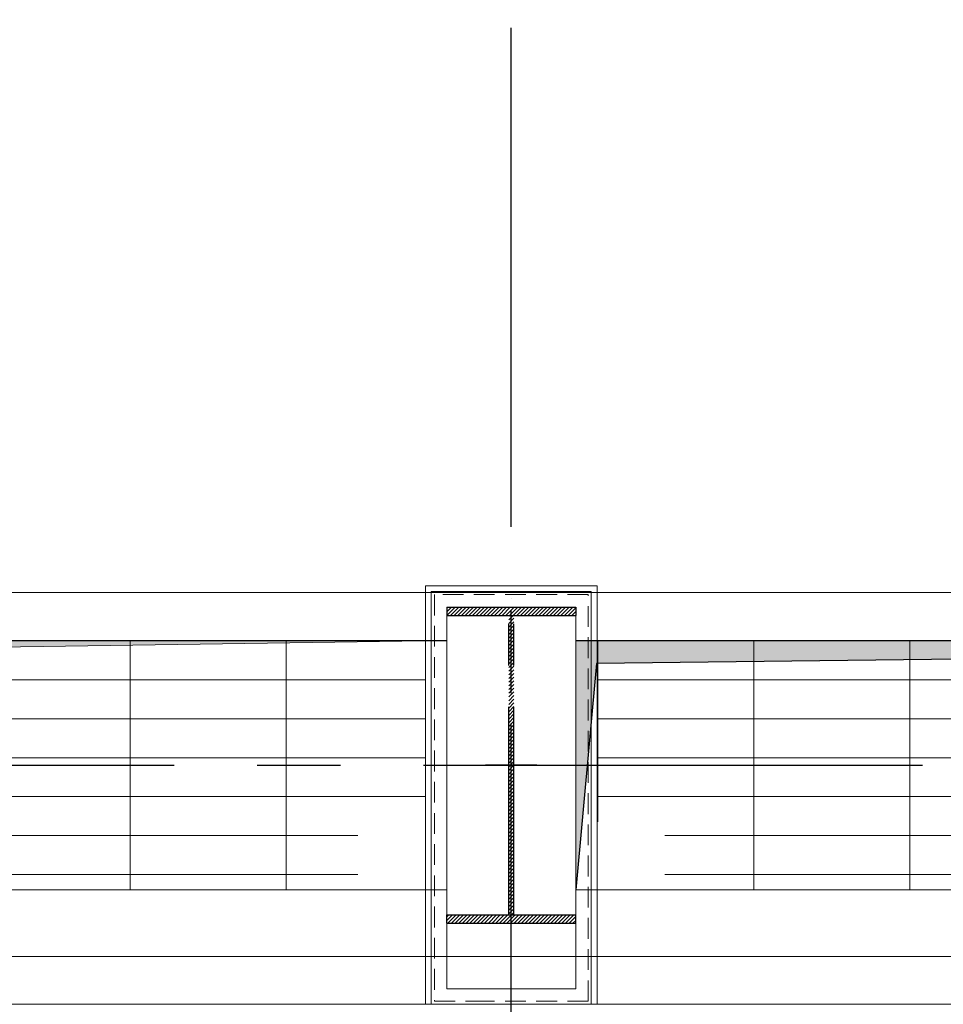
# Model space of a CAD drawing. Extents: x -287416 to 4934791, y -504132 to 1826789.
# Tile 145 of 256: x 501968 to 506411, y 162689 to 167424. Entities that reach past the tile are written whole.
import ezdxf

# ---------------------------------------------------------------- set-up
doc = ezdxf.new("R2010")
doc.units = 0
doc.header["$LTSCALE"] = 800
doc.header["$MEASUREMENT"] = 0
for name, pattern in [('CENTER', [2, 1.25, -0.25, 0.25, -0.25]), ('CENTER2', [1.125, 0.75, -0.125, 0.125, -0.125]), ('DASHED', [0.75, 0.5, -0.25])]:
    doc.linetypes.add(name, pattern=pattern)
for name, color, linetype, lineweight in [('A-REMOVABLE GRATING', 252, 'CONTINUOUS', 9), ('CLAD-2', 40, 'CONTINUOUS', 13), ('CONCRETE', 4, 'CONTINUOUS', 15), ('GIRDER', 11, 'CONTINUOUS', 9), ('GIRDER DOTTED', 9, 'DASHED', 5), ('PIPE OPENING HATCH', 7, 'CONTINUOUS', 13), ('T', 3, 'CONTINUOUS', 15), ('TEXT', 3, 'CONTINUOUS', 15)]:
    doc.layers.add(name, color=color, linetype=linetype, lineweight=lineweight)
doc.layers.add('COL', color=1, linetype='CENTER')
doc.layers.add('GRID', color=8, linetype='CENTER')
doc.styles.add('ROMANS', font='ISO9.shx', dxfattribs={"width": 0.8})
doc.styles.add('S3', font='ROMANS1.SHX', dxfattribs={"width": 0.8})

# ---------------------------------------------------------------- blocks, each defined once
blk = doc.blocks.new('A$C41E52089')
at = {"layer": 'COL'}
h = blk.add_hatch(dxfattribs=at)
h.set_pattern_fill('ANSI31', color=256, scale=100, style=0)
h.paths.add_polyline_path([(310, -720), (0, -720), (0, -760), (310, -760)])
h.paths.add_polyline_path([(0, -720), (-310, -720), (-310, -760), (0, -760)])
h.paths.add_polyline_path([(0, 0), (-12.5, 0), (-12.5, -720), (0, -720)])
h.paths.add_polyline_path([(0, 720), (-12.5, 720), (-12.5, 0), (0, 0)])
h.paths.add_polyline_path([(12.5, 0), (0, 0), (0, -720), (12.5, -720)])
h.paths.add_polyline_path([(12.5, 720), (0, 720), (0, 0), (12.5, 0)])
h.paths.add_polyline_path([(310, 760), (0, 760), (0, 720.4), (12.5, 720), (310, 720)])
h.paths.add_polyline_path([(0, 760), (-310, 760), (-310, 720), (0, 720)])
for p, q in [((-310, 760), (310, 760)), ((-310, 760), (-310, 720)), ((310, 760), (310, 720)), ((-310, 720), (310, 720)), ((-12.5, -720), (-12.5, 720)), ((12.5, -720), (12.5, 720)), ((-310, -720), (310, -720)), ((-310, -760), (-310, -720)), ((310, -760), (310, -720)), ((-310, -760), (310, -760))]:
    blk.add_line(p, q, dxfattribs=at)
at = {"layer": 'COL', "color": 2}
for p, q in [((0, -800.2), (0, 800.2)), ((123.3, 0), (-123.3, 0))]:
    blk.add_line(p, q, dxfattribs=at)

msp = doc.modelspace()

# ---------------------------------------------------------------- hatches: boundary and pattern name
at = {"layer": 'A-REMOVABLE GRATING'}
h = msp.add_hatch(dxfattribs=at)
h.set_pattern_fill('GRATE', color=256, scale=6000, style=0)
h.paths.add_polyline_path([(503920.3, 163567.2), (503920.3, 164439.2), (494746.3, 164439.2), (494746.3, 163567.2), (495071.3, 163567.2), (495071.3, 163239.2), (503595.3, 163239.2), (503595.3, 163567.2)])
h = msp.add_hatch(dxfattribs=at)
h.set_pattern_fill('GRATE', color=256, scale=6000, style=0)
h.paths.add_polyline_path([(513595.3, 163239.2), (513595.3, 163567.2), (513920.3, 163567.2), (513920.3, 164439.2), (504746.3, 164439.2), (504746.3, 163567.2), (505071.3, 163567.2), (505071.3, 163239.2)])
at = {"layer": 'PIPE OPENING HATCH'}
h = msp.add_hatch(color=5, dxfattribs=at)
h.dxf.hatch_style = 1
h.paths.add_polyline_path([(504023.3, 164439.2), (494643.3, 164439.2), (494643.3, 163239.2), (494790.7, 164297.4)])
h = msp.add_hatch(color=5, dxfattribs=at)
h.dxf.hatch_style = 1
h.paths.add_polyline_path([(514010.8, 164439.2), (504643.3, 164439.2), (504643.3, 163239.2), (504742.7, 164328.9)])

# ---------------------------------------------------------------- linework, layer by layer
at = {"layer": 'CLAD-2', "flags": 128}
for points in [[(504746.3, 162689.2), (504746.3, 164702.2), (503920.3, 164702.2), (503920.3, 162689.2)], [(505833.3, 162689.2), (502833.3, 162689.2)]]:
    msp.add_lwpolyline(points, dxfattribs=at)
at = {"layer": 'CONCRETE'}
for p, q in [((531363.3, 164669.2), (474643.3, 164669.2)), ((504023.3, 164439.2), (494643.3, 164439.2)), ((514023.3, 164439.2), (504643.3, 164439.2))]:
    msp.add_line(p, q, dxfattribs=at)
at = {"layer": 'CONCRETE', "flags": 128}
for points in [[(555933.3, 187851.8), (555933.3, 162689.2), (461733.3, 162689.2), (461733.3, 189989.2), (462218.3, 189989.2)], [(555703.3, 187749.2), (555703.3, 162919.2), (461963.3, 162919.2), (461963.3, 189759.2), (462218.3, 189759.2)]]:
    msp.add_lwpolyline(points, dxfattribs=at)
at = {"layer": 'GIRDER'}
for p, q in [((503948.3, 164674.2), (503948.3, 162689.2)), ((503948.3, 164674.2), (503948.3, 162689.2)), ((503948.3, 164674.2), (503948.3, 162689.2)), ((503948.3, 164674.2), (503948.3, 162689.2)), ((503948.3, 164674.2), (503948.3, 162689.2)), ((503948.3, 164674.2), (503948.3, 162689.2)), ((503948.3, 164674.2), (503948.3, 162689.2)), ((503948.3, 164674.2), (503948.3, 162689.2)), ((503948.3, 164674.2), (503948.3, 162689.2)), ((503948.3, 164674.2), (503948.3, 162689.2)), ((503948.3, 164674.2), (503948.3, 162689.2)), ((503948.3, 164674.2), (503948.3, 162689.2)), ((503948.3, 164674.2), (503948.3, 162689.2)), ((503948.3, 164674.2), (503948.3, 162689.2)), ((503948.3, 164674.2), (503948.3, 162689.2)), ((503948.3, 164674.2), (503948.3, 162689.2)), ((503948.3, 164674.2), (503948.3, 162689.2)), ((503948.3, 164674.2), (503948.3, 162689.2)), ((503948.3, 164674.2), (503948.3, 162689.2)), ((503948.3, 164674.2), (503948.3, 162689.2)), ((503948.3, 164674.2), (503948.3, 162689.2)), ((503948.3, 164674.2), (503948.3, 162689.2)), ((503948.3, 164674.2), (503948.3, 162689.2)), ((503948.3, 164674.2), (503948.3, 162689.2)), ((503948.3, 164674.2), (503948.3, 162689.2)), ((503948.3, 164674.2), (503948.3, 162689.2)), ((503948.3, 164674.2), (503948.3, 162689.2)), ((503948.3, 164674.2), (503948.3, 162689.2)), ((503948.3, 164674.2), (503948.3, 162689.2)), ((503948.3, 164674.2), (503948.3, 162689.2)), ((503948.3, 164674.2), (503948.3, 162689.2)), ((503948.3, 164674.2), (503948.3, 162689.2)), ((503948.3, 164674.2), (503948.3, 162689.2)), ((503948.3, 164674.2), (503948.3, 162689.2)), ((503948.3, 164674.2), (503948.3, 162689.2)), ((503948.3, 164674.2), (503948.3, 162689.2)), ((503948.3, 164674.2), (503948.3, 162689.2)), ((503948.3, 164674.2), (503948.3, 162689.2)), ((503948.3, 164674.2), (503948.3, 162689.2)), ((503948.3, 164674.2), (503948.3, 162689.2)), ((503948.3, 164674.2), (503948.3, 162689.2)), ((503948.3, 164674.2), (503948.3, 162689.2)), ((503948.3, 164674.2), (503948.3, 162689.2)), ((503948.3, 164674.2), (503948.3, 162689.2)), ((503948.3, 164674.2), (503948.3, 162689.2)), ((503948.3, 164674.2), (503948.3, 162689.2)), ((503948.3, 164674.2), (503948.3, 162689.2)), ((503948.3, 164674.2), (503948.3, 162689.2)), ((503948.3, 164674.2), (503948.3, 162689.2)), ((503948.3, 164674.2), (503948.3, 162689.2)), ((503948.3, 164674.2), (503948.3, 162689.2)), ((503948.3, 164674.2), (503948.3, 162689.2)), ((503948.3, 164674.2), (503948.3, 162689.2)), ((503948.3, 164674.2), (503948.3, 162689.2)), ((503948.3, 164674.2), (503948.3, 162689.2)), ((503948.3, 164674.2), (503948.3, 162689.2)), ((503948.3, 164674.2), (503948.3, 162689.2)), ((503948.3, 164674.2), (503948.3, 162689.2)), ((503948.3, 164674.2), (503948.3, 162689.2)), ((503948.3, 164674.2), (503948.3, 162689.2)), ((504718.3, 164674.2), (504718.3, 162689.3)), ((504718.3, 164674.2), (504718.3, 162689.3)), ((504718.3, 164674.2), (504718.3, 162689.3)), ((504718.3, 164674.2), (504718.3, 162689.3)), ((504718.3, 164674.2), (504718.3, 162689.3)), ((504718.3, 164674.2), (504718.3, 162689.3)), ((504718.3, 164674.2), (504718.3, 162689.3)), ((504718.3, 164674.2), (504718.3, 162689.3)), ((504718.3, 164674.2), (504718.3, 162689.3)), ((504718.3, 164674.2), (504718.3, 162689.3)), ((504718.3, 164674.2), (504718.3, 162689.3)), ((504718.3, 164674.2), (504718.3, 162689.3)), ((504718.3, 164674.2), (504718.3, 162689.3)), ((504718.3, 164674.2), (504718.3, 162689.3)), ((504718.3, 164674.2), (504718.3, 162689.3)), ((504718.3, 164674.2), (504718.3, 162689.3)), ((504718.3, 164674.2), (504718.3, 162689.3)), ((504718.3, 164674.2), (504718.3, 162689.3)), ((504718.3, 164674.2), (504718.3, 162689.3)), ((504718.3, 164674.2), (504718.3, 162689.3)), ((504718.3, 164674.2), (504718.3, 162689.3)), ((504718.3, 164674.2), (504718.3, 162689.3)), ((504718.3, 164674.2), (504718.3, 162689.3)), ((504718.3, 164674.2), (504718.3, 162689.3)), ((504718.3, 164674.2), (504718.3, 162689.3)), ((504718.3, 164674.2), (504718.3, 162689.3)), ((504718.3, 164674.2), (504718.3, 162689.3)), ((504718.3, 164674.2), (504718.3, 162689.3)), ((504718.3, 164674.2), (504718.3, 162689.3)), ((504718.3, 164674.2), (504718.3, 162689.3)), ((504718.3, 164674.2), (504718.3, 162689.3)), ((504718.3, 164674.2), (504718.3, 162689.3)), ((504718.3, 164674.2), (504718.3, 162689.3)), ((504718.3, 164674.2), (504718.3, 162689.3)), ((504718.3, 164674.2), (504718.3, 162689.3)), ((504718.3, 164674.2), (504718.3, 162689.3)), ((504718.3, 164674.2), (504718.3, 162689.3)), ((504718.3, 164674.2), (504718.3, 162689.3)), ((504718.3, 164674.2), (504718.3, 162689.3)), ((504718.3, 164674.2), (504718.3, 162689.3)), ((504718.3, 164674.2), (504718.3, 162689.3)), ((504718.3, 164674.2), (504718.3, 162689.3)), ((504718.3, 164674.2), (504718.3, 162689.3)), ((504718.3, 164674.2), (504718.3, 162689.3)), ((504718.3, 164674.2), (504718.3, 162689.3)), ((504718.3, 164674.2), (504718.3, 162689.3)), ((504718.3, 164674.2), (504718.3, 162689.3)), ((504718.3, 164674.2), (504718.3, 162689.3)), ((504718.3, 164674.2), (504718.3, 162689.3)), ((504718.3, 164674.2), (504718.3, 162689.3)), ((504718.3, 164674.2), (504718.3, 162689.3)), ((504718.3, 164674.2), (504718.3, 162689.3)), ((504718.3, 164674.2), (504718.3, 162689.3)), ((504718.3, 164674.2), (504718.3, 162689.3)), ((504718.3, 164674.2), (504718.3, 162689.3)), ((504718.3, 164674.2), (504718.3, 162689.3)), ((504718.3, 164674.2), (504718.3, 162689.3)), ((504718.3, 164674.2), (504718.3, 162689.3)), ((504718.3, 164674.2), (504718.3, 162689.3)), ((504718.3, 164674.2), (504718.3, 162689.2)), ((504023.3, 164599.2), (504023.3, 162764.2)), ((504023.3, 164599.2), (504023.3, 162764.2)), ((504023.3, 164599.2), (504023.3, 162764.2)), ((504023.3, 164599.2), (504023.3, 162764.2)), ((504023.3, 164599.2), (504023.3, 162764.2)), ((504023.3, 164599.2), (504023.3, 162764.2)), ((504023.3, 164599.2), (504023.3, 162764.2)), ((504023.3, 164599.2), (504023.3, 162764.2)), ((504023.3, 164599.2), (504023.3, 162764.2)), ((504023.3, 164599.2), (504023.3, 162764.2)), ((504023.3, 164599.2), (504023.3, 162764.2)), ((504023.3, 164599.2), (504023.3, 162764.2)), ((504023.3, 164599.2), (504023.3, 162764.2)), ((504023.3, 164599.2), (504023.3, 162764.2)), ((504023.3, 164599.2), (504023.3, 162764.2)), ((504023.3, 164599.2), (504023.3, 162764.2)), ((504023.3, 164599.2), (504023.3, 162764.2)), ((504023.3, 164599.2), (504023.3, 162764.2)), ((504023.3, 164599.2), (504023.3, 162764.2)), ((504023.3, 164599.2), (504023.3, 162764.2)), ((504023.3, 164599.2), (504023.3, 162764.2)), ((504023.3, 164599.2), (504023.3, 162764.2)), ((504023.3, 164599.2), (504023.3, 162764.2)), ((504023.3, 164599.2), (504023.3, 162764.2)), ((504023.3, 164599.2), (504023.3, 162764.2)), ((504023.3, 164599.2), (504023.3, 162764.2)), ((504023.3, 164599.2), (504023.3, 162764.2)), ((504023.3, 164599.2), (504023.3, 162764.2)), ((504023.3, 164599.2), (504023.3, 162764.2)), ((504023.3, 164599.2), (504023.3, 162764.2)), ((504023.3, 164599.2), (504023.3, 162764.2)), ((504023.3, 164599.2), (504023.3, 162764.2)), ((504023.3, 164599.2), (504023.3, 162764.2)), ((504023.3, 164599.2), (504023.3, 162764.2)), ((504023.3, 164599.2), (504023.3, 162764.2)), ((504023.3, 164599.2), (504023.3, 162764.2)), ((504023.3, 164599.2), (504023.3, 162764.2)), ((504023.3, 164599.2), (504023.3, 162764.2)), ((504023.3, 164599.2), (504023.3, 162764.2)), ((504023.3, 164599.2), (504023.3, 162764.2)), ((504023.3, 164599.2), (504023.3, 162764.2)), ((504023.3, 164599.2), (504023.3, 162764.2)), ((504023.3, 164599.2), (504023.3, 162764.2)), ((504023.3, 164599.2), (504023.3, 162764.2)), ((504023.3, 164599.2), (504023.3, 162764.2)), ((504023.3, 164599.2), (504023.3, 162764.2)), ((504023.3, 164599.2), (504023.3, 162764.2)), ((504023.3, 164599.2), (504023.3, 162764.2)), ((504023.3, 164599.2), (504023.3, 162764.2)), ((504023.3, 164599.2), (504023.3, 162764.2)), ((504023.3, 164599.2), (504023.3, 162764.2)), ((504023.3, 164599.2), (504023.3, 162764.2)), ((504023.3, 164599.2), (504023.3, 162764.2)), ((504023.3, 164599.2), (504023.3, 162764.2)), ((504023.3, 164599.2), (504023.3, 162764.2)), ((504023.3, 164599.2), (504023.3, 162764.2)), ((504023.3, 164599.2), (504023.3, 162764.2)), ((504023.3, 164599.2), (504023.3, 162764.2)), ((504023.3, 164599.2), (504023.3, 162764.2)), ((504023.3, 164599.2), (504023.3, 162764.2)), ((504643.3, 164599.2), (504643.3, 162764.3)), ((504643.3, 164599.2), (504643.3, 162764.3)), ((504643.3, 164599.2), (504643.3, 162764.3)), ((504643.3, 164599.2), (504643.3, 162764.3)), ((504643.3, 164599.2), (504643.3, 162764.3)), ((504643.3, 164599.2), (504643.3, 162764.3)), ((504643.3, 164599.2), (504643.3, 162764.3)), ((504643.3, 164599.2), (504643.3, 162764.3)), ((504643.3, 164599.2), (504643.3, 162764.3)), ((504643.3, 164599.2), (504643.3, 162764.3)), ((504643.3, 164599.2), (504643.3, 162764.3)), ((504643.3, 164599.2), (504643.3, 162764.3)), ((504643.3, 164599.2), (504643.3, 162764.3)), ((504643.3, 164599.2), (504643.3, 162764.3)), ((504643.3, 164599.2), (504643.3, 162764.3)), ((504643.3, 164599.2), (504643.3, 162764.3)), ((504643.3, 164599.2), (504643.3, 162764.3)), ((504643.3, 164599.2), (504643.3, 162764.3)), ((504643.3, 164599.2), (504643.3, 162764.3)), ((504643.3, 164599.2), (504643.3, 162764.3)), ((504643.3, 164599.2), (504643.3, 162764.3)), ((504643.3, 164599.2), (504643.3, 162764.3)), ((504643.3, 164599.2), (504643.3, 162764.3)), ((504643.3, 164599.2), (504643.3, 162764.3)), ((504643.3, 164599.2), (504643.3, 162764.3)), ((504643.3, 164599.2), (504643.3, 162764.3)), ((504643.3, 164599.2), (504643.3, 162764.3)), ((504643.3, 164599.2), (504643.3, 162764.3)), ((504643.3, 164599.2), (504643.3, 162764.3)), ((504643.3, 164599.2), (504643.3, 162764.3)), ((504643.3, 164599.2), (504643.3, 162764.3)), ((504643.3, 164599.2), (504643.3, 162764.3)), ((504643.3, 164599.2), (504643.3, 162764.3)), ((504643.3, 164599.2), (504643.3, 162764.3)), ((504643.3, 164599.2), (504643.3, 162764.3)), ((504643.3, 164599.2), (504643.3, 162764.3)), ((504643.3, 164599.2), (504643.3, 162764.3)), ((504643.3, 164599.2), (504643.3, 162764.3)), ((504643.3, 164599.2), (504643.3, 162764.3)), ((504643.3, 164599.2), (504643.3, 162764.3)), ((504643.3, 164599.2), (504643.3, 162764.3)), ((504643.3, 164599.2), (504643.3, 162764.3)), ((504643.3, 164599.2), (504643.3, 162764.3)), ((504643.3, 164599.2), (504643.3, 162764.3)), ((504643.3, 164599.2), (504643.3, 162764.3)), ((504643.3, 164599.2), (504643.3, 162764.3)), ((504643.3, 164599.2), (504643.3, 162764.3)), ((504643.3, 164599.2), (504643.3, 162764.3)), ((504643.3, 164599.2), (504643.3, 162764.3)), ((504643.3, 164599.2), (504643.3, 162764.3)), ((504643.3, 164599.2), (504643.3, 162764.3)), ((504643.3, 164599.2), (504643.3, 162764.3)), ((504643.3, 164599.2), (504643.3, 162764.3)), ((504643.3, 164599.2), (504643.3, 162764.3)), ((504643.3, 164599.2), (504643.3, 162764.3)), ((504643.3, 164599.2), (504643.3, 162764.3)), ((504643.3, 164599.2), (504643.3, 162764.3)), ((504643.3, 164599.2), (504643.3, 162764.3)), ((504643.3, 164599.2), (504643.3, 162764.3)), ((504643.3, 164599.2), (504643.3, 162764.3)), ((504023.3, 162764.2), (504153.3, 162764.2)), ((504023.3, 162764.2), (504153.3, 162764.2)), ((504023.3, 162764.2), (504153.3, 162764.2)), ((504023.3, 162764.2), (504153.3, 162764.2)), ((504023.3, 162764.2), (504153.3, 162764.2)), ((504023.3, 162764.2), (504153.3, 162764.2)), ((504023.3, 162764.2), (504153.3, 162764.2)), ((504023.3, 162764.2), (504153.3, 162764.2)), ((504023.3, 162764.2), (504153.3, 162764.2)), ((504023.3, 162764.2), (504153.3, 162764.2)), ((504023.3, 162764.2), (504153.3, 162764.2)), ((504023.3, 162764.2), (504153.3, 162764.2)), ((504023.3, 162764.2), (504153.3, 162764.2)), ((504023.3, 162764.2), (504153.3, 162764.2)), ((504023.3, 162764.2), (504153.3, 162764.2)), ((504023.3, 162764.2), (504153.3, 162764.2)), ((504023.3, 162764.2), (504153.3, 162764.2)), ((504023.3, 162764.2), (504153.3, 162764.2)), ((504023.3, 162764.2), (504153.3, 162764.2)), ((504023.3, 162764.2), (504153.3, 162764.2)), ((504023.3, 162764.2), (504153.3, 162764.2)), ((504023.3, 162764.2), (504153.3, 162764.2)), ((504023.3, 162764.2), (504153.3, 162764.2)), ((504023.3, 162764.2), (504153.3, 162764.2)), ((504023.3, 162764.2), (504153.3, 162764.2)), ((504023.3, 162764.2), (504153.3, 162764.2)), ((504023.3, 162764.2), (504153.3, 162764.2)), ((504023.3, 162764.2), (504153.3, 162764.2)), ((504023.3, 162764.2), (504153.3, 162764.2)), ((504023.3, 162764.2), (504153.3, 162764.2)), ((504023.3, 162764.2), (504153.3, 162764.2)), ((504023.3, 162764.2), (504153.3, 162764.2)), ((504023.3, 162764.2), (504153.3, 162764.2)), ((504023.3, 162764.2), (504153.3, 162764.2)), ((504023.3, 162764.2), (504153.3, 162764.2)), ((504023.3, 162764.2), (504153.3, 162764.2)), ((504023.3, 162764.2), (504153.3, 162764.2)), ((504023.3, 162764.2), (504153.3, 162764.2)), ((504023.3, 162764.2), (504153.3, 162764.2)), ((504023.3, 162764.2), (504153.3, 162764.2)), ((504023.3, 162764.2), (504153.3, 162764.2)), ((504023.3, 162764.2), (504153.3, 162764.2)), ((504023.3, 162764.2), (504153.3, 162764.2)), ((504023.3, 162764.2), (504153.3, 162764.2)), ((504023.3, 162764.2), (504153.3, 162764.2)), ((504023.3, 162764.2), (504153.3, 162764.2)), ((504023.3, 162764.2), (504153.3, 162764.2)), ((504023.3, 162764.2), (504153.3, 162764.2)), ((504023.3, 162764.2), (504153.3, 162764.2)), ((504023.3, 162764.2), (504153.3, 162764.2)), ((504023.3, 162764.2), (504153.3, 162764.2)), ((504023.3, 162764.2), (504153.3, 162764.2)), ((504023.3, 162764.2), (504153.3, 162764.2)), ((504023.3, 162764.2), (504153.3, 162764.2)), ((504023.3, 162764.2), (504153.3, 162764.2)), ((504023.3, 162764.2), (504153.3, 162764.2)), ((504023.3, 162764.2), (504153.3, 162764.2)), ((504023.3, 162764.2), (504153.3, 162764.2)), ((504023.3, 162764.2), (504153.3, 162764.2)), ((504023.3, 162764.2), (504153.3, 162764.2)), ((504643.3, 162764.3), (504153.3, 162764.2)), ((504643.3, 162764.3), (504153.3, 162764.2)), ((504643.3, 162764.3), (504153.3, 162764.2)), ((504643.3, 162764.3), (504153.3, 162764.2)), ((504643.3, 162764.3), (504153.3, 162764.2)), ((504643.3, 162764.3), (504153.3, 162764.2)), ((504643.3, 162764.3), (504153.3, 162764.2)), ((504643.3, 162764.3), (504153.3, 162764.2)), ((504643.3, 162764.3), (504153.3, 162764.2)), ((504643.3, 162764.3), (504153.3, 162764.2)), ((504643.3, 162764.3), (504153.3, 162764.2)), ((504643.3, 162764.3), (504153.3, 162764.2)), ((504643.3, 162764.3), (504153.3, 162764.2)), ((504643.3, 162764.3), (504153.3, 162764.2)), ((504643.3, 162764.3), (504153.3, 162764.2)), ((504643.3, 162764.3), (504153.3, 162764.2)), ((504643.3, 162764.3), (504153.3, 162764.2)), ((504643.3, 162764.3), (504153.3, 162764.2)), ((504643.3, 162764.3), (504153.3, 162764.2)), ((504643.3, 162764.3), (504153.3, 162764.2)), ((504643.3, 162764.3), (504153.3, 162764.2)), ((504643.3, 162764.3), (504153.3, 162764.2)), ((504643.3, 162764.3), (504153.3, 162764.2)), ((504643.3, 162764.3), (504153.3, 162764.2)), ((504643.3, 162764.3), (504153.3, 162764.2)), ((504643.3, 162764.3), (504153.3, 162764.2)), ((504643.3, 162764.3), (504153.3, 162764.2)), ((504643.3, 162764.3), (504153.3, 162764.2)), ((504643.3, 162764.3), (504153.3, 162764.2)), ((504643.3, 162764.3), (504153.3, 162764.2)), ((504643.3, 162764.3), (504153.3, 162764.2)), ((504643.3, 162764.3), (504153.3, 162764.2)), ((504643.3, 162764.3), (504153.3, 162764.2)), ((504643.3, 162764.3), (504153.3, 162764.2)), ((504643.3, 162764.3), (504153.3, 162764.2)), ((504643.3, 162764.3), (504153.3, 162764.2)), ((504643.3, 162764.3), (504153.3, 162764.2)), ((504643.3, 162764.3), (504153.3, 162764.2)), ((504643.3, 162764.3), (504153.3, 162764.2)), ((504643.3, 162764.3), (504153.3, 162764.2)), ((504643.3, 162764.3), (504153.3, 162764.2)), ((504643.3, 162764.3), (504153.3, 162764.2)), ((504643.3, 162764.3), (504153.3, 162764.2)), ((504643.3, 162764.3), (504153.3, 162764.2)), ((504643.3, 162764.3), (504153.3, 162764.2)), ((504643.3, 162764.3), (504153.3, 162764.2)), ((504643.3, 162764.3), (504153.3, 162764.2)), ((504643.3, 162764.3), (504153.3, 162764.2)), ((504643.3, 162764.3), (504153.3, 162764.2)), ((504643.3, 162764.3), (504153.3, 162764.2)), ((504643.3, 162764.3), (504153.3, 162764.2)), ((504643.3, 162764.3), (504153.3, 162764.2)), ((504643.3, 162764.3), (504153.3, 162764.2)), ((504643.3, 162764.3), (504153.3, 162764.2)), ((504643.3, 162764.3), (504153.3, 162764.2)), ((504643.3, 162764.3), (504153.3, 162764.2)), ((504643.3, 162764.3), (504153.3, 162764.2)), ((504643.3, 162764.3), (504153.3, 162764.2)), ((504643.3, 162764.3), (504153.3, 162764.2)), ((504643.3, 162764.3), (504153.3, 162764.2)), ((503948.3, 162689.2), (504153.3, 162689.2)), ((503948.3, 162689.2), (504153.3, 162689.2)), ((503948.3, 162689.2), (504153.3, 162689.2)), ((503948.3, 162689.2), (504153.3, 162689.2)), ((503948.3, 162689.2), (504153.3, 162689.2)), ((503948.3, 162689.2), (504153.3, 162689.2)), ((503948.3, 162689.2), (504153.3, 162689.2)), ((503948.3, 162689.2), (504153.3, 162689.2)), ((503948.3, 162689.2), (504153.3, 162689.2)), ((503948.3, 162689.2), (504153.3, 162689.2)), ((503948.3, 162689.2), (504153.3, 162689.2)), ((503948.3, 162689.2), (504153.3, 162689.2)), ((503948.3, 162689.2), (504153.3, 162689.2)), ((503948.3, 162689.2), (504153.3, 162689.2)), ((503948.3, 162689.2), (504153.3, 162689.2)), ((503948.3, 162689.2), (504153.3, 162689.2)), ((503948.3, 162689.2), (504153.3, 162689.2)), ((503948.3, 162689.2), (504153.3, 162689.2)), ((503948.3, 162689.2), (504153.3, 162689.2)), ((503948.3, 162689.2), (504153.3, 162689.2)), ((503948.3, 162689.2), (504153.3, 162689.2)), ((503948.3, 162689.2), (504153.3, 162689.2)), ((503948.3, 162689.2), (504153.3, 162689.2)), ((503948.3, 162689.2), (504153.3, 162689.2)), ((503948.3, 162689.2), (504153.3, 162689.2)), ((503948.3, 162689.2), (504153.3, 162689.2)), ((503948.3, 162689.2), (504153.3, 162689.2)), ((503948.3, 162689.2), (504153.3, 162689.2)), ((503948.3, 162689.2), (504153.3, 162689.2)), ((503948.3, 162689.2), (504153.3, 162689.2)), ((503948.3, 162689.2), (504153.3, 162689.2)), ((503948.3, 162689.2), (504153.3, 162689.2)), ((503948.3, 162689.2), (504153.3, 162689.2)), ((503948.3, 162689.2), (504153.3, 162689.2)), ((503948.3, 162689.2), (504153.3, 162689.2)), ((503948.3, 162689.2), (504153.3, 162689.2)), ((503948.3, 162689.2), (504153.3, 162689.2)), ((503948.3, 162689.2), (504153.3, 162689.2)), ((503948.3, 162689.2), (504153.3, 162689.2)), ((503948.3, 162689.2), (504153.3, 162689.2)), ((503948.3, 162689.2), (504153.3, 162689.2)), ((503948.3, 162689.2), (504153.3, 162689.2)), ((503948.3, 162689.2), (504153.3, 162689.2)), ((503948.3, 162689.2), (504153.3, 162689.2)), ((503948.3, 162689.2), (504153.3, 162689.2)), ((503948.3, 162689.2), (504153.3, 162689.2)), ((503948.3, 162689.2), (504153.3, 162689.2)), ((503948.3, 162689.2), (504153.3, 162689.2)), ((503948.3, 162689.2), (504153.3, 162689.2)), ((503948.3, 162689.2), (504153.3, 162689.2)), ((503948.3, 162689.2), (504153.3, 162689.2)), ((503948.3, 162689.2), (504153.3, 162689.2)), ((503948.3, 162689.2), (504153.3, 162689.2)), ((503948.3, 162689.2), (504153.3, 162689.2)), ((503948.3, 162689.2), (504153.3, 162689.2)), ((503948.3, 162689.2), (504153.3, 162689.2)), ((503948.3, 162689.2), (504153.3, 162689.2)), ((503948.3, 162689.2), (504153.3, 162689.2)), ((503948.3, 162689.2), (504153.3, 162689.2)), ((503948.3, 162689.2), (504718.3, 162689.2))]:
    msp.add_line(p, q, dxfattribs=at)
for points in [[(504718.3, 164674.2), (503948.3, 164674.2)], [(504718.3, 164674.2), (503948.3, 164674.2)], [(504718.3, 164674.2), (503948.3, 164674.2)], [(504718.3, 164674.2), (503948.3, 164674.2)], [(504718.3, 164674.2), (503948.3, 164674.2)], [(504718.3, 164674.2), (503948.3, 164674.2)], [(504718.3, 164674.2), (503948.3, 164674.2)], [(504718.3, 164674.2), (503948.3, 164674.2)], [(504718.3, 164674.2), (503948.3, 164674.2)], [(504718.3, 164674.2), (503948.3, 164674.2)], [(504718.3, 164674.2), (503948.3, 164674.2)], [(504718.3, 164674.2), (503948.3, 164674.2)], [(504718.3, 164674.2), (503948.3, 164674.2)], [(504718.3, 164674.2), (503948.3, 164674.2)], [(504718.3, 164674.2), (503948.3, 164674.2)], [(504718.3, 164674.2), (503948.3, 164674.2)], [(504718.3, 164674.2), (503948.3, 164674.2)], [(504718.3, 164674.2), (503948.3, 164674.2)], [(504718.3, 164674.2), (503948.3, 164674.2)], [(504718.3, 164674.2), (503948.3, 164674.2)], [(504718.3, 164674.2), (503948.3, 164674.2)], [(504718.3, 164674.2), (503948.3, 164674.2)], [(504718.3, 164674.2), (503948.3, 164674.2)], [(504718.3, 164674.2), (503948.3, 164674.2)], [(504718.3, 164674.2), (503948.3, 164674.2)], [(504718.3, 164674.2), (503948.3, 164674.2)], [(504718.3, 164674.2), (503948.3, 164674.2)], [(504718.3, 164674.2), (503948.3, 164674.2)], [(504718.3, 164674.2), (503948.3, 164674.2)], [(504718.3, 164674.2), (503948.3, 164674.2)], [(504718.3, 164674.2), (503948.3, 164674.2)], [(504718.3, 164674.2), (503948.3, 164674.2)], [(504718.3, 164674.2), (503948.3, 164674.2)], [(504718.3, 164674.2), (503948.3, 164674.2)], [(504718.3, 164674.2), (503948.3, 164674.2)], [(504718.3, 164674.2), (503948.3, 164674.2)], [(504718.3, 164674.2), (503948.3, 164674.2)], [(504718.3, 164674.2), (503948.3, 164674.2)], [(504718.3, 164674.2), (503948.3, 164674.2)], [(504718.3, 164674.2), (503948.3, 164674.2)], [(504718.3, 164674.2), (503948.3, 164674.2)], [(504718.3, 164674.2), (503948.3, 164674.2)], [(504718.3, 164674.2), (503948.3, 164674.2)], [(504718.3, 164674.2), (503948.3, 164674.2)], [(504718.3, 164674.2), (503948.3, 164674.2)], [(504718.3, 164674.2), (503948.3, 164674.2)], [(504718.3, 164674.2), (503948.3, 164674.2)], [(504718.3, 164674.2), (503948.3, 164674.2)], [(504718.3, 164674.2), (503948.3, 164674.2)], [(504718.3, 164674.2), (503948.3, 164674.2)], [(504718.3, 164674.2), (503948.3, 164674.2)], [(504718.3, 164674.2), (503948.3, 164674.2)], [(504718.3, 164674.2), (503948.3, 164674.2)], [(504718.3, 164674.2), (503948.3, 164674.2)], [(504718.3, 164674.2), (503948.3, 164674.2)], [(504718.3, 164674.2), (503948.3, 164674.2)], [(504718.3, 164674.2), (503948.3, 164674.2)], [(504718.3, 164674.2), (503948.3, 164674.2)], [(504718.3, 164674.2), (503948.3, 164674.2)], [(504718.3, 164674.2), (503948.3, 164674.2)], [(504643.3, 164599.2), (504023.3, 164599.2)], [(504643.3, 164599.2), (504023.3, 164599.2)], [(504643.3, 164599.2), (504023.3, 164599.2)], [(504643.3, 164599.2), (504023.3, 164599.2)], [(504643.3, 164599.2), (504023.3, 164599.2)], [(504643.3, 164599.2), (504023.3, 164599.2)], [(504643.3, 164599.2), (504023.3, 164599.2)], [(504643.3, 164599.2), (504023.3, 164599.2)], [(504643.3, 164599.2), (504023.3, 164599.2)], [(504643.3, 164599.2), (504023.3, 164599.2)], [(504643.3, 164599.2), (504023.3, 164599.2)], [(504643.3, 164599.2), (504023.3, 164599.2)], [(504643.3, 164599.2), (504023.3, 164599.2)], [(504643.3, 164599.2), (504023.3, 164599.2)], [(504643.3, 164599.2), (504023.3, 164599.2)], [(504643.3, 164599.2), (504023.3, 164599.2)], [(504643.3, 164599.2), (504023.3, 164599.2)], [(504643.3, 164599.2), (504023.3, 164599.2)], [(504643.3, 164599.2), (504023.3, 164599.2)], [(504643.3, 164599.2), (504023.3, 164599.2)], [(504643.3, 164599.2), (504023.3, 164599.2)], [(504643.3, 164599.2), (504023.3, 164599.2)], [(504643.3, 164599.2), (504023.3, 164599.2)], [(504643.3, 164599.2), (504023.3, 164599.2)], [(504643.3, 164599.2), (504023.3, 164599.2)], [(504643.3, 164599.2), (504023.3, 164599.2)], [(504643.3, 164599.2), (504023.3, 164599.2)], [(504643.3, 164599.2), (504023.3, 164599.2)], [(504643.3, 164599.2), (504023.3, 164599.2)], [(504643.3, 164599.2), (504023.3, 164599.2)], [(504643.3, 164599.2), (504023.3, 164599.2)], [(504643.3, 164599.2), (504023.3, 164599.2)], [(504643.3, 164599.2), (504023.3, 164599.2)], [(504643.3, 164599.2), (504023.3, 164599.2)], [(504643.3, 164599.2), (504023.3, 164599.2)], [(504643.3, 164599.2), (504023.3, 164599.2)], [(504643.3, 164599.2), (504023.3, 164599.2)], [(504643.3, 164599.2), (504023.3, 164599.2)], [(504643.3, 164599.2), (504023.3, 164599.2)], [(504643.3, 164599.2), (504023.3, 164599.2)], [(504643.3, 164599.2), (504023.3, 164599.2)], [(504643.3, 164599.2), (504023.3, 164599.2)], [(504643.3, 164599.2), (504023.3, 164599.2)], [(504643.3, 164599.2), (504023.3, 164599.2)], [(504643.3, 164599.2), (504023.3, 164599.2)], [(504643.3, 164599.2), (504023.3, 164599.2)], [(504643.3, 164599.2), (504023.3, 164599.2)], [(504643.3, 164599.2), (504023.3, 164599.2)], [(504643.3, 164599.2), (504023.3, 164599.2)], [(504643.3, 164599.2), (504023.3, 164599.2)], [(504643.3, 164599.2), (504023.3, 164599.2)], [(504643.3, 164599.2), (504023.3, 164599.2)], [(504643.3, 164599.2), (504023.3, 164599.2)], [(504643.3, 164599.2), (504023.3, 164599.2)], [(504643.3, 164599.2), (504023.3, 164599.2)], [(504643.3, 164599.2), (504023.3, 164599.2)], [(504643.3, 164599.2), (504023.3, 164599.2)], [(504643.3, 164599.2), (504023.3, 164599.2)], [(504643.3, 164599.2), (504023.3, 164599.2)], [(504643.3, 164599.2), (504023.3, 164599.2)]]:
    msp.add_lwpolyline(points, dxfattribs=at)
at = {"layer": 'GIRDER DOTTED', "ltscale": 0.25}
for p, q in [((503963.3, 164659.2), (503963.3, 162704.2)), ((504703.3, 164659.2), (503963.3, 164659.2)), ((503963.3, 164659.2), (503963.3, 162704.2)), ((504703.3, 164659.2), (503963.3, 164659.2)), ((503963.3, 164659.2), (503963.3, 162704.2)), ((504703.3, 164659.2), (503963.3, 164659.2)), ((503963.3, 164659.2), (503963.3, 162704.2)), ((504703.3, 164659.2), (503963.3, 164659.2)), ((503963.3, 164659.2), (503963.3, 162704.2)), ((504703.3, 164659.2), (503963.3, 164659.2)), ((503963.3, 164659.2), (503963.3, 162704.2)), ((504703.3, 164659.2), (503963.3, 164659.2)), ((503963.3, 164659.2), (503963.3, 162704.2)), ((504703.3, 164659.2), (503963.3, 164659.2)), ((503963.3, 164659.2), (503963.3, 162704.2)), ((504703.3, 164659.2), (503963.3, 164659.2)), ((503963.3, 164659.2), (503963.3, 162704.2)), ((504703.3, 164659.2), (503963.3, 164659.2)), ((503963.3, 164659.2), (503963.3, 162704.2)), ((504703.3, 164659.2), (503963.3, 164659.2)), ((503963.3, 164659.2), (503963.3, 162704.2)), ((504703.3, 164659.2), (503963.3, 164659.2)), ((503963.3, 164659.2), (503963.3, 162704.2)), ((504703.3, 164659.2), (503963.3, 164659.2)), ((503963.3, 164659.2), (503963.3, 162704.2)), ((504703.3, 164659.2), (503963.3, 164659.2)), ((503963.3, 164659.2), (503963.3, 162704.2)), ((504703.3, 164659.2), (503963.3, 164659.2)), ((503963.3, 164659.2), (503963.3, 162704.2)), ((504703.3, 164659.2), (503963.3, 164659.2)), ((503963.3, 164659.2), (503963.3, 162704.2)), ((504703.3, 164659.2), (503963.3, 164659.2)), ((503963.3, 164659.2), (503963.3, 162704.2)), ((504703.3, 164659.2), (503963.3, 164659.2)), ((503963.3, 164659.2), (503963.3, 162704.2)), ((504703.3, 164659.2), (503963.3, 164659.2)), ((503963.3, 164659.2), (503963.3, 162704.2)), ((504703.3, 164659.2), (503963.3, 164659.2)), ((503963.3, 164659.2), (503963.3, 162704.2)), ((504703.3, 164659.2), (503963.3, 164659.2)), ((503963.3, 164659.2), (503963.3, 162704.2)), ((504703.3, 164659.2), (503963.3, 164659.2)), ((503963.3, 164659.2), (503963.3, 162704.2)), ((504703.3, 164659.2), (503963.3, 164659.2)), ((503963.3, 164659.2), (503963.3, 162704.2)), ((504703.3, 164659.2), (503963.3, 164659.2)), ((503963.3, 164659.2), (503963.3, 162704.2)), ((504703.3, 164659.2), (503963.3, 164659.2)), ((503963.3, 164659.2), (503963.3, 162704.2)), ((504703.3, 164659.2), (503963.3, 164659.2)), ((503963.3, 164659.2), (503963.3, 162704.2)), ((504703.3, 164659.2), (503963.3, 164659.2)), ((503963.3, 164659.2), (503963.3, 162704.2)), ((504703.3, 164659.2), (503963.3, 164659.2)), ((503963.3, 164659.2), (503963.3, 162704.2)), ((504703.3, 164659.2), (503963.3, 164659.2)), ((503963.3, 164659.2), (503963.3, 162704.2)), ((504703.3, 164659.2), (503963.3, 164659.2)), ((503963.3, 164659.2), (503963.3, 162704.2)), ((504703.3, 164659.2), (503963.3, 164659.2)), ((503963.3, 164659.2), (503963.3, 162704.2)), ((504703.3, 164659.2), (503963.3, 164659.2)), ((503963.3, 164659.2), (503963.3, 162704.2)), ((504703.3, 164659.2), (503963.3, 164659.2)), ((503963.3, 164659.2), (503963.3, 162704.2)), ((504703.3, 164659.2), (503963.3, 164659.2)), ((503963.3, 164659.2), (503963.3, 162704.2)), ((504703.3, 164659.2), (503963.3, 164659.2)), ((503963.3, 164659.2), (503963.3, 162704.2)), ((504703.3, 164659.2), (503963.3, 164659.2)), ((503963.3, 164659.2), (503963.3, 162704.2)), ((504703.3, 164659.2), (503963.3, 164659.2)), ((503963.3, 164659.2), (503963.3, 162704.2)), ((504703.3, 164659.2), (503963.3, 164659.2)), ((503963.3, 164659.2), (503963.3, 162704.2)), ((504703.3, 164659.2), (503963.3, 164659.2)), ((503963.3, 164659.2), (503963.3, 162704.2)), ((504703.3, 164659.2), (503963.3, 164659.2)), ((503963.3, 164659.2), (503963.3, 162704.2)), ((504703.3, 164659.2), (503963.3, 164659.2)), ((503963.3, 164659.2), (503963.3, 162704.2)), ((504703.3, 164659.2), (503963.3, 164659.2)), ((503963.3, 164659.2), (503963.3, 162704.2)), ((504703.3, 164659.2), (503963.3, 164659.2)), ((503963.3, 164659.2), (503963.3, 162704.2)), ((504703.3, 164659.2), (503963.3, 164659.2)), ((503963.3, 164659.2), (503963.3, 162704.2)), ((504703.3, 164659.2), (503963.3, 164659.2)), ((503963.3, 164659.2), (503963.3, 162704.2)), ((504703.3, 164659.2), (503963.3, 164659.2)), ((503963.3, 164659.2), (503963.3, 162704.2)), ((504703.3, 164659.2), (503963.3, 164659.2)), ((503963.3, 164659.2), (503963.3, 162704.2)), ((504703.3, 164659.2), (503963.3, 164659.2)), ((503963.3, 164659.2), (503963.3, 162704.2)), ((504703.3, 164659.2), (503963.3, 164659.2)), ((503963.3, 164659.2), (503963.3, 162704.2)), ((504703.3, 164659.2), (503963.3, 164659.2)), ((503963.3, 164659.2), (503963.3, 162704.2)), ((504703.3, 164659.2), (503963.3, 164659.2)), ((503963.3, 164659.2), (503963.3, 162704.2)), ((504703.3, 164659.2), (503963.3, 164659.2)), ((503963.3, 164659.2), (503963.3, 162704.2)), ((504703.3, 164659.2), (503963.3, 164659.2)), ((503963.3, 164659.2), (503963.3, 162704.2)), ((504703.3, 164659.2), (503963.3, 164659.2)), ((503963.3, 164659.2), (503963.3, 162704.2)), ((504703.3, 164659.2), (503963.3, 164659.2)), ((503963.3, 164659.2), (503963.3, 162704.2)), ((504703.3, 164659.2), (503963.3, 164659.2)), ((503963.3, 164659.2), (503963.3, 162704.2)), ((504703.3, 164659.2), (503963.3, 164659.2)), ((503963.3, 164659.2), (503963.3, 162704.2)), ((504703.3, 164659.2), (503963.3, 164659.2)), ((503963.3, 164659.2), (503963.3, 162704.2)), ((504703.3, 164659.2), (503963.3, 164659.2)), ((503963.3, 164659.2), (503963.3, 162704.2)), ((504703.3, 164659.2), (503963.3, 164659.2)), ((503963.3, 164659.2), (503963.3, 162704.2)), ((504703.3, 164659.2), (503963.3, 164659.2)), ((504703.3, 162704.3), (504703.3, 164659.2)), ((504703.3, 162704.3), (504703.3, 164659.2)), ((504703.3, 162704.3), (504703.3, 164659.2)), ((504703.3, 162704.3), (504703.3, 164659.2)), ((504703.3, 162704.3), (504703.3, 164659.2)), ((504703.3, 162704.3), (504703.3, 164659.2)), ((504703.3, 162704.3), (504703.3, 164659.2)), ((504703.3, 162704.3), (504703.3, 164659.2)), ((504703.3, 162704.3), (504703.3, 164659.2)), ((504703.3, 162704.3), (504703.3, 164659.2)), ((504703.3, 162704.3), (504703.3, 164659.2)), ((504703.3, 162704.3), (504703.3, 164659.2)), ((504703.3, 162704.3), (504703.3, 164659.2)), ((504703.3, 162704.3), (504703.3, 164659.2)), ((504703.3, 162704.3), (504703.3, 164659.2)), ((504703.3, 162704.3), (504703.3, 164659.2)), ((504703.3, 162704.3), (504703.3, 164659.2)), ((504703.3, 162704.3), (504703.3, 164659.2)), ((504703.3, 162704.3), (504703.3, 164659.2)), ((504703.3, 162704.3), (504703.3, 164659.2)), ((504703.3, 162704.3), (504703.3, 164659.2)), ((504703.3, 162704.3), (504703.3, 164659.2)), ((504703.3, 162704.3), (504703.3, 164659.2)), ((504703.3, 162704.3), (504703.3, 164659.2)), ((504703.3, 162704.3), (504703.3, 164659.2)), ((504703.3, 162704.3), (504703.3, 164659.2)), ((504703.3, 162704.3), (504703.3, 164659.2)), ((504703.3, 162704.3), (504703.3, 164659.2)), ((504703.3, 162704.3), (504703.3, 164659.2)), ((504703.3, 162704.3), (504703.3, 164659.2)), ((504703.3, 162704.3), (504703.3, 164659.2)), ((504703.3, 162704.3), (504703.3, 164659.2)), ((504703.3, 162704.3), (504703.3, 164659.2)), ((504703.3, 162704.3), (504703.3, 164659.2)), ((504703.3, 162704.3), (504703.3, 164659.2)), ((504703.3, 162704.3), (504703.3, 164659.2)), ((504703.3, 162704.3), (504703.3, 164659.2)), ((504703.3, 162704.3), (504703.3, 164659.2)), ((504703.3, 162704.3), (504703.3, 164659.2)), ((504703.3, 162704.3), (504703.3, 164659.2)), ((504703.3, 162704.3), (504703.3, 164659.2)), ((504703.3, 162704.3), (504703.3, 164659.2)), ((504703.3, 162704.3), (504703.3, 164659.2)), ((504703.3, 162704.3), (504703.3, 164659.2)), ((504703.3, 162704.3), (504703.3, 164659.2)), ((504703.3, 162704.3), (504703.3, 164659.2)), ((504703.3, 162704.3), (504703.3, 164659.2)), ((504703.3, 162704.3), (504703.3, 164659.2)), ((504703.3, 162704.3), (504703.3, 164659.2)), ((504703.3, 162704.3), (504703.3, 164659.2)), ((504703.3, 162704.3), (504703.3, 164659.2)), ((504703.3, 162704.3), (504703.3, 164659.2)), ((504703.3, 162704.3), (504703.3, 164659.2)), ((504703.3, 162704.3), (504703.3, 164659.2)), ((504703.3, 162704.3), (504703.3, 164659.2)), ((504703.3, 162704.3), (504703.3, 164659.2)), ((504703.3, 162704.3), (504703.3, 164659.2)), ((504703.3, 162704.3), (504703.3, 164659.2)), ((504703.3, 162704.3), (504703.3, 164659.2)), ((504703.3, 162704.3), (504703.3, 164659.2)), ((503963.3, 162704.2), (504153.3, 162704.2)), ((503963.3, 162704.2), (504153.3, 162704.2)), ((503963.3, 162704.2), (504153.3, 162704.2)), ((503963.3, 162704.2), (504153.3, 162704.2)), ((503963.3, 162704.2), (504153.3, 162704.2)), ((503963.3, 162704.2), (504153.3, 162704.2)), ((503963.3, 162704.2), (504153.3, 162704.2)), ((503963.3, 162704.2), (504153.3, 162704.2)), ((503963.3, 162704.2), (504153.3, 162704.2)), ((503963.3, 162704.2), (504153.3, 162704.2)), ((503963.3, 162704.2), (504153.3, 162704.2)), ((503963.3, 162704.2), (504153.3, 162704.2)), ((503963.3, 162704.2), (504153.3, 162704.2)), ((503963.3, 162704.2), (504153.3, 162704.2)), ((503963.3, 162704.2), (504153.3, 162704.2)), ((503963.3, 162704.2), (504153.3, 162704.2)), ((503963.3, 162704.2), (504153.3, 162704.2)), ((503963.3, 162704.2), (504153.3, 162704.2)), ((503963.3, 162704.2), (504153.3, 162704.2)), ((503963.3, 162704.2), (504153.3, 162704.2)), ((503963.3, 162704.2), (504153.3, 162704.2)), ((503963.3, 162704.2), (504153.3, 162704.2)), ((503963.3, 162704.2), (504153.3, 162704.2)), ((503963.3, 162704.2), (504153.3, 162704.2)), ((503963.3, 162704.2), (504153.3, 162704.2)), ((503963.3, 162704.2), (504153.3, 162704.2)), ((503963.3, 162704.2), (504153.3, 162704.2)), ((503963.3, 162704.2), (504153.3, 162704.2)), ((503963.3, 162704.2), (504153.3, 162704.2)), ((503963.3, 162704.2), (504153.3, 162704.2)), ((503963.3, 162704.2), (504153.3, 162704.2)), ((503963.3, 162704.2), (504153.3, 162704.2)), ((503963.3, 162704.2), (504153.3, 162704.2)), ((503963.3, 162704.2), (504153.3, 162704.2)), ((503963.3, 162704.2), (504153.3, 162704.2)), ((503963.3, 162704.2), (504153.3, 162704.2)), ((503963.3, 162704.2), (504153.3, 162704.2)), ((503963.3, 162704.2), (504153.3, 162704.2)), ((503963.3, 162704.2), (504153.3, 162704.2)), ((503963.3, 162704.2), (504153.3, 162704.2)), ((503963.3, 162704.2), (504153.3, 162704.2)), ((503963.3, 162704.2), (504153.3, 162704.2)), ((503963.3, 162704.2), (504153.3, 162704.2)), ((503963.3, 162704.2), (504153.3, 162704.2)), ((503963.3, 162704.2), (504153.3, 162704.2)), ((503963.3, 162704.2), (504153.3, 162704.2)), ((503963.3, 162704.2), (504153.3, 162704.2)), ((503963.3, 162704.2), (504153.3, 162704.2)), ((503963.3, 162704.2), (504153.3, 162704.2)), ((503963.3, 162704.2), (504153.3, 162704.2)), ((503963.3, 162704.2), (504153.3, 162704.2)), ((503963.3, 162704.2), (504153.3, 162704.2)), ((503963.3, 162704.2), (504153.3, 162704.2)), ((503963.3, 162704.2), (504153.3, 162704.2)), ((503963.3, 162704.2), (504153.3, 162704.2)), ((503963.3, 162704.2), (504153.3, 162704.2)), ((503963.3, 162704.2), (504153.3, 162704.2)), ((503963.3, 162704.2), (504153.3, 162704.2)), ((503963.3, 162704.2), (504153.3, 162704.2)), ((503963.3, 162704.2), (504153.3, 162704.2)), ((504703.3, 162704.3), (504153.3, 162704.2)), ((504703.3, 162704.3), (504153.3, 162704.2)), ((504703.3, 162704.3), (504153.3, 162704.2)), ((504703.3, 162704.3), (504153.3, 162704.2)), ((504703.3, 162704.3), (504153.3, 162704.2)), ((504703.3, 162704.3), (504153.3, 162704.2)), ((504703.3, 162704.3), (504153.3, 162704.2)), ((504703.3, 162704.3), (504153.3, 162704.2)), ((504703.3, 162704.3), (504153.3, 162704.2)), ((504703.3, 162704.3), (504153.3, 162704.2)), ((504703.3, 162704.3), (504153.3, 162704.2)), ((504703.3, 162704.3), (504153.3, 162704.2)), ((504703.3, 162704.3), (504153.3, 162704.2)), ((504703.3, 162704.3), (504153.3, 162704.2)), ((504703.3, 162704.3), (504153.3, 162704.2)), ((504703.3, 162704.3), (504153.3, 162704.2)), ((504703.3, 162704.3), (504153.3, 162704.2)), ((504703.3, 162704.3), (504153.3, 162704.2)), ((504703.3, 162704.3), (504153.3, 162704.2)), ((504703.3, 162704.3), (504153.3, 162704.2)), ((504703.3, 162704.3), (504153.3, 162704.2)), ((504703.3, 162704.3), (504153.3, 162704.2)), ((504703.3, 162704.3), (504153.3, 162704.2)), ((504703.3, 162704.3), (504153.3, 162704.2)), ((504703.3, 162704.3), (504153.3, 162704.2)), ((504703.3, 162704.3), (504153.3, 162704.2)), ((504703.3, 162704.3), (504153.3, 162704.2)), ((504703.3, 162704.3), (504153.3, 162704.2)), ((504703.3, 162704.3), (504153.3, 162704.2)), ((504703.3, 162704.3), (504153.3, 162704.2)), ((504703.3, 162704.3), (504153.3, 162704.2)), ((504703.3, 162704.3), (504153.3, 162704.2)), ((504703.3, 162704.3), (504153.3, 162704.2)), ((504703.3, 162704.3), (504153.3, 162704.2)), ((504703.3, 162704.3), (504153.3, 162704.2)), ((504703.3, 162704.3), (504153.3, 162704.2)), ((504703.3, 162704.3), (504153.3, 162704.2)), ((504703.3, 162704.3), (504153.3, 162704.2)), ((504703.3, 162704.3), (504153.3, 162704.2)), ((504703.3, 162704.3), (504153.3, 162704.2)), ((504703.3, 162704.3), (504153.3, 162704.2)), ((504703.3, 162704.3), (504153.3, 162704.2)), ((504703.3, 162704.3), (504153.3, 162704.2)), ((504703.3, 162704.3), (504153.3, 162704.2)), ((504703.3, 162704.3), (504153.3, 162704.2)), ((504703.3, 162704.3), (504153.3, 162704.2)), ((504703.3, 162704.3), (504153.3, 162704.2)), ((504703.3, 162704.3), (504153.3, 162704.2)), ((504703.3, 162704.3), (504153.3, 162704.2)), ((504703.3, 162704.3), (504153.3, 162704.2)), ((504703.3, 162704.3), (504153.3, 162704.2)), ((504703.3, 162704.3), (504153.3, 162704.2)), ((504703.3, 162704.3), (504153.3, 162704.2)), ((504703.3, 162704.3), (504153.3, 162704.2)), ((504703.3, 162704.3), (504153.3, 162704.2)), ((504703.3, 162704.3), (504153.3, 162704.2)), ((504703.3, 162704.3), (504153.3, 162704.2)), ((504703.3, 162704.3), (504153.3, 162704.2)), ((504703.3, 162704.3), (504153.3, 162704.2)), ((504703.3, 162704.3), (504153.3, 162704.2))]:
    msp.add_line(p, q, dxfattribs=at)
at = {"layer": 'GRID', "linetype": 'CENTER2', "ltscale": 4}
for p, q in [((504333.3, 157784.7), (504333.3, 202923.8)), ((457111.3, 163839.2), (530525.1, 163839.2))]:
    msp.add_line(p, q, dxfattribs=at)
at = {"layer": 'PIPE OPENING HATCH', "color": 1, "lineweight": -2}
for p, q in [((494643.3, 164439.2), (504023.3, 164439.2)), ((504643.3, 164439.2), (514023.3, 164439.2))]:
    msp.add_line(p, q, dxfattribs=at)
at = {"layer": 'PIPE OPENING HATCH', "color": 1}
for p, q in [((494790.7, 164297.4), (504023.3, 164439.2)), ((504655.8, 164439.2), (514010.8, 164439.2))]:
    msp.add_line(p, q, dxfattribs=at)
for points in [[(494643.3, 164439.2), (504023.3, 164439.2), (504023.3, 163239.2), (494643.3, 163239.2)], [(504643.3, 164439.2), (514023.3, 164439.2), (514023.3, 163239.2), (504643.3, 163239.2)]]:
    msp.add_lwpolyline(points, close=True, dxfattribs=at)
at = {"layer": 'PIPE OPENING HATCH', "color": 1, "lineweight": -2}
msp.add_lwpolyline([(514010.8, 164439.2), (504742.7, 164328.9), (504643.3, 163239.2)], dxfattribs=at)

# ---------------------------------------------------------------- block references
at = {"layer": 'COL'}
msp.add_blockref('A$C41E52089', (504333.3, 163839.2), dxfattribs=at)

# ---------------------------------------------------------------- texts
at = {"layer": 'T', "insert": (494565.1, 165513.1), "char_height": 350, "width": 7987.484, "attachment_point": 1, "style": 'S3'}
msp.add_mtext('\\pi1027.1;OPENING FOR LPBP VALVES', dxfattribs=at)
at = {"layer": 'TEXT', "insert": (104145.1, 176163.4), "char_height": 450, "width": 25083.616, "attachment_point": 1, "style": 'ROMANS'}
msp.add_mtext('\\pi-450,l450;{\\Fromans|c0;1. ALL DIMENSIONS ARE IN MM & ELEVATIONS IN METERS UNLESS STATED OTHERWISE. \\P\\pi-900,l900;2. ALL ELEVATIONS ARE WITH RESPECT TO TG HALL 0.0M WHICH CORRESPONDS TO    RL(+)219.0M  \\P3. ALL CIVIL DETAILS SUCH AS DOORS/WALLS/CLADDINGS/OPENINGS/TOILETS/ STAIRCASES/LIFT ETC. ARE INDICATIVE ONLY & FOR EXACT DETAILS REFER CIVIL/ARCHITECTURE DRAWINGS. \\P4. CIVIL TO PROVIDE 2NOs. EPS (TOS) 250MM WIDEx13800MM LONG FOR HPH-5, 250MM WIDEx16300MM LONG FOR HPH-6 FOR MOVEMENT OF HP.HEATERS AS PER LOCATION SHOWN IN THE DWG. }', dxfattribs=at)

doc.saveas('drawing.dxf')
